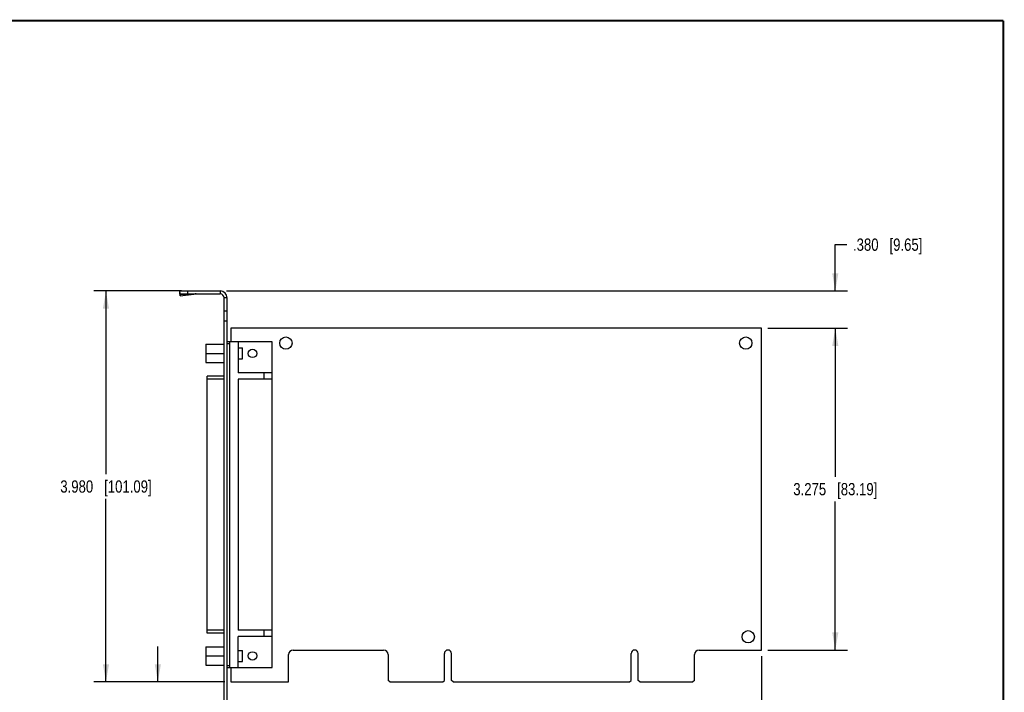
# Model space of a CAD drawing. Header units: inches. Extents: x 0.2 to 16.8, y 0.2 to 10.8.
# Tile 11 of 11: x 6.7 to 16.8, y 3.9 to 10.8. Entities that reach past the tile are written whole.
import ezdxf

# ---------------------------------------------------------------- set-up
doc = ezdxf.new("R2010")
doc.units = ezdxf.units.IN
doc.header["$LTSCALE"] = 0.935
doc.header["$MEASUREMENT"] = 0
doc.layers.get('0').update_dxf_attribs({"linetype": 'CONTINUOUS'})
doc.layers.add('DIMENSIONS', color=7, linetype='CONTINUOUS')
doc.styles.get("Standard").update_dxf_attribs({"font": 'txt', "width": 0.8})
doc.dimstyles.new('DIMSTYLE_2', dxfattribs={"dimtxt": 0.125, "dimasz": 0.18, "dimexe": 0.18, "dimexo": 0.0625, "dimgap": 0.09, "dimtad": 0, "dimtih": 1, "dimtoh": 1, "dimdec": 3, "dimzin": 4, "dimdsep": 46, "dimtxsty": 'STANDARD', "dimblk": '_FILLED', "dimblk1": '_FILLED', "dimblk2": '_FILLED', "dimcen": 0.09, "dimadec": 0, "dimazin": 0, "dimtp": 0.01, "dimtm": 0.01, "dimtfac": 1, "dimtdec": 3, "dimtofl": 0, "dimtmove": 0, "dimatfit": 3, "dimldrblk": '_FILLED', "dimfxl": 1, "dimtolj": 1, "dimtzin": 4, "dimarcsym": 0})

# ---------------------------------------------------------------- blocks, each defined once
blk = doc.blocks.new('_FILLED')
at = {"color": 0, "linetype": 'BYBLOCK'}
blk.add_solid([(0, 0), (-1, 0.174), (-1, -0.174)], dxfattribs=at)
blk = doc.blocks.new('*D11')
at = {"layer": 'DIMENSIONS', "color": 2, "linetype": 'CONTINUOUS'}
for p, q in [((14.353, 7.627), (15.165, 7.627)), ((15.04, 7.627), (15.04, 6.114)), ((15.04, 4.352), (15.04, 5.864)), ((14.353, 4.352), (15.165, 4.352))]:
    blk.add_line(p, q, dxfattribs=at)
at = {"layer": 'DIMENSIONS', "color": 2, "linetype": 'CONTINUOUS', "xscale": 0.18, "yscale": 0.18, "zscale": 0.18}
for p, rotation in [((15.04, 7.627), 90), ((15.04, 4.352), 270)]:
    blk.add_blockref('_FILLED', p, dxfattribs=dict(at, rotation=rotation))
at = {"layer": 'DIMENSIONS', "color": 2, "linetype": 'CONTINUOUS', "insert": (15.04, 6.052), "char_height": 0.125, "width": 1.325, "attachment_point": 2, "line_spacing_factor": 0.9}
blk.add_mtext('3.275{\\Ftxt.shx;\\W1.000000;\\H0.125000; }[83.19]', dxfattribs=at)
blk = doc.blocks.new('*D12')
at = {"layer": 'DIMENSIONS', "color": 2, "linetype": 'CONTINUOUS'}
for p, q in [((14.29, 4.289), (14.29, 3.013)), ((8.82, 3.585), (8.82, 3.013)), ((8.82, 3.138), (11.093, 3.138)), ((14.29, 3.138), (12.018, 3.138))]:
    blk.add_line(p, q, dxfattribs=at)
at = {"layer": 'DIMENSIONS', "color": 2, "linetype": 'CONTINUOUS', "xscale": 0.18, "yscale": 0.18, "zscale": 0.18, "rotation": 180}
blk.add_blockref('_FILLED', (8.82, 3.138), dxfattribs=at)
at = {"layer": 'DIMENSIONS', "color": 2, "linetype": 'CONTINUOUS', "xscale": 0.18, "yscale": 0.18, "zscale": 0.18}
blk.add_blockref('_FILLED', (14.29, 3.138), dxfattribs=at)
at = {"layer": 'DIMENSIONS', "color": 2, "linetype": 'CONTINUOUS', "insert": (11.405, 3.201), "char_height": 0.125, "width": 0.8, "attachment_point": 2, "line_spacing_factor": 0.9}
blk.add_mtext('5.470\\P[138.94]', dxfattribs=at)
blk = doc.blocks.new('*D13')
at = {"layer": 'DIMENSIONS', "color": 2, "linetype": 'CONTINUOUS'}
for p, q in [((8.146, 4.027), (8.146, 4.387)), ((8.828, 4.027), (8.021, 4.027)), ((8.77, 3.252), (8.021, 3.252)), ((8.146, 3.252), (8.146, 2.502)), ((8.146, 2.502), (8.264, 2.502))]:
    blk.add_line(p, q, dxfattribs=at)
at = {"layer": 'DIMENSIONS', "color": 2, "linetype": 'CONTINUOUS', "xscale": 0.18, "yscale": 0.18, "zscale": 0.18}
for p, rotation in [((8.146, 4.027), 270), ((8.146, 3.252), 90)]:
    blk.add_blockref('_FILLED', p, dxfattribs=dict(at, rotation=rotation))
at = {"layer": 'DIMENSIONS', "color": 2, "linetype": 'CONTINUOUS', "insert": (8.326, 2.564), "char_height": 0.125, "width": 1.225, "attachment_point": 1, "line_spacing_factor": 0.9}
blk.add_mtext('.775{\\Ftxt.shx;\\W1.000000;\\H0.125000; }[19.69]', dxfattribs=at)
blk = doc.blocks.new('*D14')
at = {"layer": 'DIMENSIONS', "color": 2, "linetype": 'CONTINUOUS'}
for p, q in [((8.388, 8.007), (7.493, 8.007)), ((7.618, 8.007), (7.618, 6.142)), ((7.618, 4.027), (7.618, 5.892)), ((8.828, 4.027), (7.493, 4.027))]:
    blk.add_line(p, q, dxfattribs=at)
at = {"layer": 'DIMENSIONS', "color": 2, "linetype": 'CONTINUOUS', "xscale": 0.18, "yscale": 0.18, "zscale": 0.18}
for p, rotation in [((7.618, 8.007), 90), ((7.618, 4.027), 270)]:
    blk.add_blockref('_FILLED', p, dxfattribs=dict(at, rotation=rotation))
at = {"layer": 'DIMENSIONS', "color": 2, "linetype": 'CONTINUOUS', "insert": (7.618, 6.079), "char_height": 0.125, "width": 1.425, "attachment_point": 2, "line_spacing_factor": 0.9}
blk.add_mtext('3.980{\\Ftxt.shx;\\W1.000000;\\H0.125000; }[101.09]', dxfattribs=at)
blk = doc.blocks.new('*D15')
at = {"layer": 'DIMENSIONS', "color": 2, "linetype": 'CONTINUOUS'}
for p, q in [((15.04, 8.007), (15.04, 8.479)), ((15.04, 8.479), (15.158, 8.479)), ((8.843, 8.007), (15.165, 8.007)), ((14.353, 7.627), (15.165, 7.627)), ((15.04, 7.627), (15.04, 7.267))]:
    blk.add_line(p, q, dxfattribs=at)
at = {"layer": 'DIMENSIONS', "color": 2, "linetype": 'CONTINUOUS', "xscale": 0.18, "yscale": 0.18, "zscale": 0.18}
for p, rotation in [((15.04, 8.007), 270), ((15.04, 7.627), 90)]:
    blk.add_blockref('_FILLED', p, dxfattribs=dict(at, rotation=rotation))
at = {"layer": 'DIMENSIONS', "color": 2, "linetype": 'CONTINUOUS', "insert": (15.22, 8.541), "char_height": 0.125, "width": 1.125, "attachment_point": 1, "line_spacing_factor": 0.9}
blk.add_mtext('.380{\\Ftxt.shx;\\W1.000000;\\H0.125000; }[9.65]', dxfattribs=at)

msp = doc.modelspace()

# ---------------------------------------------------------------- linework, layer by layer
at = {"color": 7, "linetype": 'CONTINUOUS'}
for p, q in [((8.3677, 8.0046), (8.3689, 7.9862)), ((8.3677, 8.0046), (8.3703, 7.9853)), ((8.3728, 7.9572), (8.3689, 7.9862)), ((8.3703, 7.9768), (8.3703, 8.0068)), ((8.3703, 8.0068), (8.7803, 8.0068)), ((8.3703, 7.9768), (8.7803, 7.9768)), ((8.3716, 7.9756), (8.3728, 7.9572)), ((8.3716, 7.9756), (8.5132, 7.9756)), ((8.3728, 7.9572), (8.5132, 7.9756)), ((8.4503, 7.9768), (8.4503, 8.0068)), ((8.7803, 8.0068), (8.7803, 7.9768)), ((8.8203, 3.4528), (8.8203, 7.9368)), ((8.8503, 7.9368), (8.8203, 7.9368)), ((8.8503, 3.4528), (8.8503, 7.9368)), ((8.8503, 7.7998), (8.8203, 7.7998)), ((8.8503, 7.6998), (8.8203, 7.6998)), ((8.8903, 7.6268), (8.8903, 7.4893)), ((14.2903, 7.6268), (8.8903, 7.6268)), ((14.2903, 4.3518), (14.2903, 7.6268)), ((8.6328, 7.4655), (8.6328, 7.278)), ((8.6328, 7.4655), (8.8203, 7.4655)), ((9.3093, 7.4893), (8.8503, 7.4893)), ((8.8773, 7.4693), (8.8503, 7.4693)), ((8.8773, 4.1743), (8.8773, 7.4893)), ((8.9643, 7.4893), (8.9643, 7.1743)), ((8.9643, 7.4278), (9.0073, 7.4278)), ((9.0073, 7.3158), (9.0073, 7.4278)), ((9.3093, 4.1743), (9.3093, 7.4893)), ((8.6328, 7.3718), (8.8203, 7.3718)), ((8.9643, 7.3158), (9.0073, 7.3158)), ((8.6328, 7.278), (8.8203, 7.278)), ((8.6463, 4.5238), (8.6463, 7.1398)), ((8.8203, 7.1398), (8.6463, 7.1398)), ((9.3093, 7.1743), (8.9643, 7.1743)), ((9.2293, 7.1108), (9.2293, 7.1743)), ((8.8203, 7.1098), (8.6463, 7.1098)), ((8.9643, 7.1108), (8.9643, 4.5528)), ((9.3093, 7.1108), (8.9643, 7.1108)), ((8.8203, 4.5538), (8.6463, 4.5538)), ((8.8203, 4.5238), (8.6463, 4.5238)), ((9.3093, 4.5528), (8.9643, 4.5528)), ((9.2293, 4.4893), (9.2293, 4.5528)), ((8.9643, 4.1743), (8.9643, 4.4893)), ((9.3093, 4.4893), (8.9643, 4.4893)), ((8.6328, 4.3855), (8.6328, 4.198)), ((8.6328, 4.3855), (8.8203, 4.3855)), ((8.9643, 4.3478), (9.0073, 4.3478)), ((9.0073, 4.2358), (9.0073, 4.3478)), ((9.5233, 4.3518), (10.4433, 4.3518)), ((11.0618, 4.0418), (11.0618, 4.3153)), ((11.1348, 4.0418), (11.1348, 4.3153)), ((12.9618, 4.0418), (12.9618, 4.3153)), ((13.0348, 4.0418), (13.0348, 4.3153)), ((13.6533, 4.3518), (14.2903, 4.3518)), ((8.6328, 4.2918), (8.8203, 4.2918)), ((8.9643, 4.2358), (9.0073, 4.2358)), ((9.4763, 4.0268), (9.4763, 4.3048)), ((10.4903, 4.3048), (10.4903, 4.0418)), ((13.6063, 4.0418), (13.6063, 4.3048)), ((8.6328, 4.198), (8.8203, 4.198)), ((8.8503, 4.1943), (8.8773, 4.1943)), ((8.8503, 4.1743), (9.3093, 4.1743)), ((8.8903, 4.1743), (8.8903, 4.0268)), ((8.8903, 4.0268), (9.4763, 4.0268)), ((10.5053, 4.0268), (10.4903, 4.0418)), ((10.5053, 4.0268), (11.0468, 4.0268)), ((11.0468, 4.0268), (11.0618, 4.0418)), ((11.1498, 4.0268), (11.1348, 4.0418)), ((11.1498, 4.0268), (12.9468, 4.0268)), ((12.9468, 4.0268), (12.9618, 4.0418)), ((13.0498, 4.0268), (13.0348, 4.0418)), ((13.0498, 4.0268), (13.5913, 4.0268)), ((13.6063, 4.0418), (13.5913, 4.0268))]:
    msp.add_line(p, q, dxfattribs=at)
at = {"color": 7, "linetype": 'CONTINUOUS', "const_width": 0.02}
for points in [[(16.75, 10.7586), (0.25, 10.7586)], [(16.75, 0.2586), (16.75, 10.7586)]]:
    msp.add_lwpolyline(points, dxfattribs=at)
at = {"color": 7, "linetype": 'CONTINUOUS'}
for centre, radius in [((9.4493, 7.4768), 0.0625), ((14.1293, 7.4768), 0.0625), ((9.1093, 7.3718), 0.043), ((14.1543, 4.4868), 0.0625), ((9.1093, 4.2918), 0.043)]:
    msp.add_circle(centre, radius, dxfattribs=at)
for centre, radius, start, end in [((8.5353, 7.7719), 0.2048, 90.01352, 96.1856), ((8.7803, 7.9368), 0.07, 0, 90), ((8.7803, 7.9368), 0.04, 0, 90), ((9.5233, 4.3048), 0.047, 90, 180), ((10.4433, 4.3048), 0.047, 0, 90), ((11.0983, 4.3153), 0.0365, 0, 180), ((12.9983, 4.3153), 0.0365, 0, 180), ((13.6533, 4.3048), 0.047, 90, 180)]:
    msp.add_arc(centre, radius, start, end, dxfattribs=at)
for points, knots in [([(8.3703, 8.0068), (8.3702, 8.0068), (8.3701, 8.0068), (8.3699, 8.0067), (8.3696, 8.0066), (8.3692, 8.0065), (8.3689, 8.0062), (8.3686, 8.0059), (8.3683, 8.0055), (8.368, 8.0051), (8.3678, 8.0047), (8.3677, 8.0046)], [0, 0, 0, 0, 0.0470833, 0.0946349, 0.1928068, 0.2979002, 0.4125704, 0.5388343, 0.6781716, 0.8316482, 1, 1, 1, 1]), ([(8.3703, 7.9768), (8.3703, 7.9768), (8.3704, 7.9768), (8.3706, 7.9767), (8.3707, 7.9766), (8.3709, 7.9765), (8.3711, 7.9763), (8.3712, 7.9761), (8.3714, 7.9758), (8.3715, 7.9757), (8.3716, 7.9756)], [0, 0, 0, 0, 0.0858133, 0.1766742, 0.2768411, 0.3895023, 0.516883, 0.6604841, 0.8213101, 1, 1, 1, 1])]:
    msp.add_open_spline(points, degree=3, knots=knots, dxfattribs=at)

# ---------------------------------------------------------------- dimensions: what is measured, and where the dimension line sits
at = {"layer": 'DIMENSIONS', "color": 2, "linetype": 'CONTINUOUS'}
for base, p1, p2, angle, picture, middle in [((15.0403, 7.6268), (8.8428, 8.0068), (14.3528, 7.6268), 270, '*D15', (15.7828, 8.479)), ((7.6177, 8.0068), (8.8278, 4.0268), (8.3878, 8.0068), 90, '*D14', (7.4677, 6.0168)), ((15.0403, 4.3518), (14.3528, 7.6268), (14.3528, 4.3518), 270, '*D11', (14.8903, 5.9893)), ((8.1461, 3.2517), (8.8278, 4.0268), (8.7704, 3.2517), 270, '*D13', (8.9386, 2.5017)), ((8.8203, 3.1383), (14.2903, 4.2893), (8.8203, 3.5854), 180, '*D12', (11.4053, 3.0445))]:
    dim = msp.add_linear_dim(base=base, p1=p1, p2=p2, angle=angle, dimstyle='DIMSTYLE_2', dxfattribs=at)
    dim.commit()
    dim.dimension.update_dxf_attribs({"geometry": picture, "text_midpoint": middle, "dimtype": 160})

doc.saveas('drawing.dxf')
